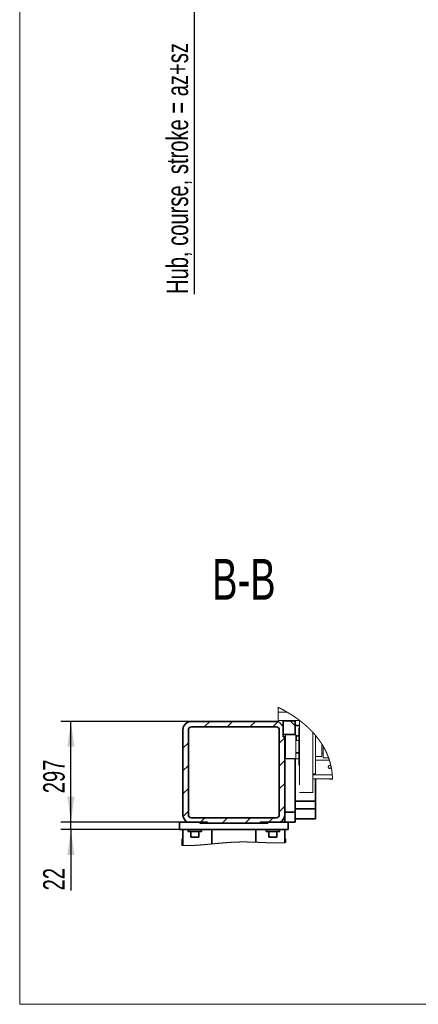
# Model space of a CAD drawing. Header units: millimetres. Extents: x 21 to 401, y 28 to 281.
# Tile 8 of 25: x 226 to 265, y 28 to 125. Entities that reach past the tile are written whole.
import ezdxf

# ---------------------------------------------------------------- set-up
doc = ezdxf.new("R2010")
doc.units = ezdxf.units.MM
doc.linetypes.add('PHANTOM', pattern=[12.7, 6.35, -1.27, 1.27, -1.27, 1.27, -1.27])
doc.layers.add('KOPF', color=7, linetype='Continuous')
doc.styles.add('SLDTEXTSTYLE0', font='TXT', dxfattribs={"width": 0.7})
doc.dimstyles.new('SLDDIMSTYLE1', dxfattribs={"dimtxt": 1.924756, "dimasz": 2.5, "dimexe": 0, "dimexo": 0.0625, "dimgap": 0.481189, "dimtad": 1, "dimlfac": 85, "dimrnd": 1e-09, "dimzin": 12, "dimdsep": 46, "dimtxsty": 'SLDTEXTSTYLE0', "dimsah": 1, "dimcen": 0.09, "dimadec": 0, "dimazin": 3, "dimtfac": 1, "dimtmove": 0, "dimatfit": 0, "dimfxl": 1, "dimfrac": 2, "dimtolj": 1, "dimtzin": 12, "dimarcsym": 0})
doc.dimstyles.new('SLDDIMSTYLE10', dxfattribs={"dimtxt": 1.924756, "dimasz": 2.5, "dimexe": 0, "dimexo": 0.0625, "dimgap": 0.481189, "dimtad": 1, "dimlfac": 30, "dimrnd": 1e-09, "dimzin": 12, "dimdsep": 46, "dimtxsty": 'SLDTEXTSTYLE0', "dimsah": 1, "dimcen": 0.09, "dimadec": 0, "dimazin": 3, "dimtfac": 1, "dimtmove": 0, "dimatfit": 0, "dimfxl": 1, "dimfrac": 2, "dimtolj": 1, "dimtzin": 12, "dimarcsym": 0})
doc.dimstyles.new('SLDDIMSTYLE3', dxfattribs={"dimtxt": 1.924756, "dimasz": 2.5, "dimexe": 0, "dimexo": 0.0625, "dimgap": 0.481189, "dimtad": 1, "dimlfac": 30, "dimrnd": 1e-09, "dimzin": 12, "dimdsep": 46, "dimtxsty": 'SLDTEXTSTYLE0', "dimsah": 1, "dimcen": 0.09, "dimadec": 0, "dimazin": 3, "dimtfac": 1, "dimtofl": 0, "dimtmove": 0, "dimatfit": 3, "dimfxl": 1, "dimfrac": 2, "dimtolj": 1, "dimtzin": 12, "dimarcsym": 0})

# ---------------------------------------------------------------- blocks, each defined once
blk = doc.blocks.new('_D_1')
at = {"layer": 'KOPF'}
for p, q in [((242.908, 151.181), (242.908, 157.181)), ((272.901, 151.181), (241.908, 151.181)), ((242.908, 135.9), (242.908, 151.181)), ((326.642, 135.9), (241.908, 135.9)), ((242.908, 135.9), (242.908, 98.143))]:
    blk.add_line(p, q, dxfattribs=at)
for points in [[(242.908, 151.181), (243.258, 153.681), (242.558, 153.681)], [(242.908, 135.9), (242.558, 133.4), (243.258, 133.4)]]:
    blk.add_solid(points, dxfattribs=at)
at = {"layer": 'KOPF', "insert": (240.179, 98.143), "char_height": 2.11667, "attachment_point": 1, "rotation": 90, "style": 'SLDTEXTSTYLE0'}
blk.add_mtext('Hub, course, stroke = az+sz', dxfattribs=at)
blk = doc.blocks.new('SW_HATCH_1')
at = {"color": 0, "linetype": 'Continuous', "lineweight": 18}
for p, q in [((2.097, 2.097), (1.564, 1.564)), ((4.342, 2.097), (3.809, 1.564)), ((6.588, 2.097), (6.054, 1.564)), ((8.813, 2.078), (8.299, 1.564)), ((10.021, 2.134), (10.487, 1.669)), ((0, 0), (-0.533, -0.533)), ((9.467, 0.486), (8.933, -0.047)), ((9.467, -1.759), (8.933, -2.292)), ((0, -2.245), (-0.533, -2.778)), ((0, -4.49), (-0.533, -5.023)), ((9.467, -4.004), (8.933, -4.537)), ((0, -6.735), (-0.514, -7.249)), ((9.467, -6.249), (8.933, -6.782)), ((1.611, -7.369), (1.178, -7.803)), ((3.856, -7.369), (3.323, -7.903)), ((6.101, -7.369), (5.568, -7.903)), ((8.346, -7.369), (7.913, -7.803))]:
    blk.add_line(p, q, dxfattribs=at)
blk = doc.blocks.new('_D_58')
at = {"layer": 'KOPF'}
for p, q in [((230.77, 46.238), (230.77, 52.238)), ((241.459, 46.238), (229.77, 46.238)), ((241.459, 45.505), (229.77, 45.505)), ((230.77, 45.505), (230.77, 46.238)), ((230.77, 45.505), (230.77, 39.524))]:
    blk.add_line(p, q, dxfattribs=at)
for points in [[(230.77, 46.238), (231.12, 48.738), (230.42, 48.738)], [(230.77, 45.505), (230.42, 43.005), (231.12, 43.005)]]:
    blk.add_solid(points, dxfattribs=at)
at = {"layer": 'KOPF', "insert": (228.042, 39.524), "char_height": 2.1167, "attachment_point": 1, "rotation": 90, "style": 'SLDTEXTSTYLE0'}
blk.add_mtext('22', dxfattribs=at)
blk = doc.blocks.new('_D_59')
at = {"layer": 'KOPF'}
for p, q in [((242.625, 56.138), (229.77, 56.138)), ((230.77, 46.238), (230.77, 56.138)), ((241.459, 46.238), (229.77, 46.238))]:
    blk.add_line(p, q, dxfattribs=at)
for points in [[(230.77, 56.138), (230.42, 53.638), (231.12, 53.638)], [(230.77, 46.238), (231.12, 48.738), (230.42, 48.738)]]:
    blk.add_solid(points, dxfattribs=at)
at = {"layer": 'KOPF', "insert": (228.042, 49.072), "char_height": 2.1167, "attachment_point": 1, "rotation": 90, "style": 'SLDTEXTSTYLE0'}
blk.add_mtext('297', dxfattribs=at)

msp = doc.modelspace()

# ---------------------------------------------------------------- linework, layer by layer
at = {"color": 7, "linetype": 'PHANTOM', "lineweight": 18}
for p, q in [((251.14932, 57.04537), (251.14932, 57.51854)), ((251.14932, 57.04537), (252.03282, 57.04537)), ((251.14932, 56.21203), (251.14932, 57.04537)), ((251.14932, 56.21203), (253.24933, 56.21203)), ((253.24933, 56.23896), (253.24933, 49.1607)), ((253.24933, 55.49403), (253.18265, 55.49403)), ((253.18265, 51.82737), (253.18265, 55.49403)), ((252.88931, 54.82237), (251.88932, 54.82237)), ((251.88932, 54.82237), (251.88932, 52.49903)), ((252.88931, 54.82237), (252.88931, 52.49903)), ((252.94932, 54.79237), (252.88931, 54.79237)), ((253.18265, 54.24403), (252.88931, 54.24403)), ((252.94932, 54.79237), (252.94932, 54.24403)), ((254.54933, 55.07146), (254.54933, 49.1607)), ((254.81599, 50.99403), (254.81599, 54.76977)), ((254.93329, 54.62737), (254.81599, 54.62737)), ((255.43933, 52.69403), (255.43933, 53.92255)), ((255.58933, 53.6607), (255.58933, 53.6756)), ((255.58933, 52.55237), (255.58933, 53.6607)), ((251.88932, 52.49903), (252.88931, 52.49903)), ((251.94933, 52.4607), (251.94933, 52.49903)), ((251.94933, 52.4607), (253.18265, 52.4607)), ((252.88931, 53.07737), (253.18265, 53.07737)), ((252.88931, 53.02737), (253.18265, 53.02737)), ((254.81599, 52.69403), (255.43933, 52.69403)), ((254.81599, 52.32737), (256.18855, 52.32737)), ((255.43933, 53.02737), (255.58933, 53.02737)), ((255.58933, 52.55237), (256.11266, 52.55237)), ((253.18265, 51.82737), (253.24933, 51.82737)), ((254.54933, 50.99403), (254.81599, 50.99403)), ((254.54933, 50.87521), (256.47171, 50.87521)), ((254.54933, 50.49403), (256.4909, 50.49403)), ((256.21599, 50.45737), (256.21599, 50.49403)), ((256.21599, 50.45737), (256.49161, 50.45737)), ((253.24933, 49.1607), (254.54933, 49.1607))]:
    msp.add_line(p, q, dxfattribs=at)
at = {"color": 7, "linetype": 'Continuous', "lineweight": 35}
for p, q in [((242.62532, 56.13837), (250.95865, 56.13837)), ((252.81199, 56.17503), (251.65866, 56.17503)), ((251.65866, 56.17503), (251.65866, 54.8467)), ((252.81199, 54.8467), (252.81199, 56.17503)), ((241.792, 46.9717), (241.792, 55.30503)), ((242.32532, 46.9717), (242.32532, 55.30503)), ((242.62532, 55.60503), (250.95865, 55.60503)), ((251.65866, 55.6217), (251.16897, 56.11139)), ((251.25866, 55.30503), (251.25866, 46.9717)), ((251.65866, 54.6217), (251.65866, 55.6217)), ((253.24933, 55.7217), (252.81199, 55.7217)), ((251.65866, 54.8467), (252.81199, 54.8467)), ((251.79199, 54.6217), (251.65866, 54.6217)), ((251.79199, 54.6217), (251.79199, 46.9717)), ((252.81199, 54.8467), (252.81199, 54.82237)), ((253.18265, 54.7217), (252.94932, 54.7217)), ((252.81199, 52.4607), (252.81199, 48.30113)), ((254.81199, 50.49403), (254.81199, 48.30113)), ((254.81199, 48.30113), (252.81199, 48.30113)), ((252.81199, 48.30113), (252.81199, 47.55503)), ((254.81199, 47.55503), (252.81199, 47.55503)), ((252.81199, 47.55503), (252.81199, 47.2217)), ((254.81199, 48.30113), (254.81199, 47.55503)), ((254.81199, 47.55503), (254.81199, 46.55503)), ((250.95865, 46.6717), (242.62532, 46.6717)), ((252.81199, 47.2217), (251.79199, 47.2217)), ((251.79199, 46.9717), (251.79199, 46.23837)), ((252.81199, 46.2217), (252.81199, 47.2217)), ((254.81199, 46.55503), (252.81199, 46.55503)), ((241.45865, 46.23837), (241.45865, 45.50503)), ((241.45865, 46.23837), (242.22951, 46.23837)), ((241.45865, 45.50503), (252.12533, 45.50503)), ((241.792, 45.50503), (241.792, 43.94581)), ((242.22951, 46.23837), (244.20865, 46.23837)), ((242.29199, 45.50503), (242.29199, 45.30503)), ((243.45865, 46.23837), (243.45865, 46.1217)), ((243.45865, 46.13837), (244.20865, 46.13837)), ((243.45865, 46.1217), (250.12533, 46.1217)), ((243.62532, 45.30503), (243.62532, 45.50503)), ((244.20865, 46.23837), (244.20865, 46.13837)), ((249.37533, 46.13837), (244.20865, 46.13837)), ((244.62531, 44.08778), (244.62531, 45.50503)), ((248.95865, 44.25648), (248.95865, 45.50503)), ((251.35447, 46.23837), (249.37533, 46.23837)), ((249.37533, 46.13837), (249.37533, 46.23837)), ((249.37533, 46.13837), (250.12533, 46.13837)), ((249.95866, 45.50503), (249.95866, 45.30503)), ((250.12533, 46.1217), (250.12533, 46.23837)), ((251.29199, 45.30503), (251.29199, 45.50503)), ((251.35447, 46.23837), (252.12533, 46.23837)), ((251.79199, 45.50503), (251.79199, 44.2141)), ((252.12533, 46.23837), (252.12533, 45.50503)), ((252.81199, 46.2217), (252.12533, 46.2217)), ((241.72532, 44.58837), (241.792, 44.58837)), ((241.72532, 43.95049), (241.72532, 44.58837)), ((242.95866, 45.30503), (242.29199, 45.30503)), ((242.55865, 45.30503), (242.55865, 44.7717)), ((242.95866, 44.7717), (242.55865, 44.7717)), ((243.62532, 45.30503), (242.95866, 45.30503)), ((243.35866, 44.7717), (242.95866, 44.7717)), ((243.35866, 44.7717), (243.35866, 45.30503)), ((250.62532, 45.30503), (249.95866, 45.30503)), ((250.22532, 45.30503), (250.22532, 44.7717)), ((250.62532, 44.7717), (250.22532, 44.7717)), ((251.29199, 45.30503), (250.62532, 45.30503)), ((251.02533, 44.7717), (250.62532, 44.7717)), ((251.02533, 44.7717), (251.02533, 45.30503)), ((251.79199, 44.58837), (251.85865, 44.58837)), ((251.85865, 44.21892), (251.85865, 44.58837))]:
    msp.add_line(p, q, dxfattribs=at)
at = {"color": 7, "linetype": 'Continuous', "lineweight": 18, "flags": 128}
for points in [[(256.49161, 50.45737), (256.49145, 50.46654), (256.49127, 50.47571), (256.49109, 50.48487), (256.4909, 50.49403), (256.49071, 50.50248), (256.4905, 50.51092), (256.49029, 50.51935), (256.49007, 50.52778), (256.48984, 50.53621), (256.48959, 50.54464), (256.48934, 50.55306), (256.48908, 50.56148), (256.48879, 50.5703), (256.48849, 50.57911), (256.48818, 50.58792), (256.48786, 50.59673), (256.48753, 50.60553), (256.48719, 50.61433), (256.48683, 50.62312), (256.48646, 50.63191), (256.48608, 50.6407), (256.48569, 50.64948), (256.48529, 50.65826), (256.48488, 50.66704), (256.48448, 50.67531), (256.48407, 50.68358), (256.48365, 50.69184), (256.48322, 50.7001), (256.48278, 50.70836), (256.48231, 50.71711), (256.48182, 50.72586), (256.48132, 50.73461), (256.4808, 50.74336), (256.48029, 50.75209), (256.47976, 50.76083), (256.47924, 50.76906), (256.47871, 50.77729), (256.47818, 50.78552), (256.47764, 50.79374), (256.47709, 50.80196), (256.47652, 50.81018), (256.47595, 50.81839), (256.47537, 50.8266), (256.47477, 50.83481), (256.47417, 50.84302), (256.47357, 50.85107), (256.47296, 50.85912), (256.47234, 50.86717), (256.47171, 50.87521), (256.47109, 50.88297), (256.47047, 50.89072), (256.46983, 50.89848), (256.46919, 50.90622), (256.46853, 50.91397), (256.46787, 50.92171), (256.46708, 50.93083), (256.46627, 50.93995), (256.46546, 50.94907), (256.46462, 50.95818), (256.46388, 50.96631), (256.46311, 50.97443), (256.46234, 50.98255), (256.46156, 50.99068), (256.46078, 50.99879), (256.45997, 51.00691), (256.45916, 51.01501), (256.45835, 51.02312), (256.45752, 51.03123), (256.45668, 51.03932), (256.45583, 51.04742), (256.45498, 51.05551), (256.45411, 51.0636), (256.45323, 51.07169), (256.45234, 51.07978), (256.45144, 51.08785), (256.45049, 51.09632), (256.44953, 51.10477), (256.44856, 51.11323), (256.44758, 51.12168), (256.44658, 51.13012), (256.44558, 51.13857), (256.44461, 51.14662), (256.44364, 51.15468), (256.44264, 51.16272), (256.44165, 51.17077), (256.44064, 51.17881), (256.43962, 51.18685), (256.4386, 51.19489), (256.43756, 51.20292), (256.43647, 51.21133), (256.43535, 51.21974), (256.43424, 51.22814), (256.43311, 51.23654), (256.43198, 51.24494), (256.43082, 51.25333), (256.42966, 51.26172), (256.4285, 51.27011), (256.42731, 51.27849), (256.42612, 51.28687), (256.42492, 51.29524), (256.4237, 51.30361), (256.42255, 51.3115), (256.42139, 51.31939), (256.42022, 51.32727), (256.41904, 51.33515), (256.41785, 51.34302), (256.41646, 51.35213), (256.41506, 51.36124), (256.41364, 51.37034), (256.41221, 51.37943), (256.41077, 51.38853), (256.40933, 51.39761), (256.40786, 51.40669), (256.40651, 51.41502), (256.40514, 51.42333), (256.40376, 51.43165), (256.40238, 51.43996), (256.40099, 51.44827), (256.39958, 51.45657), (256.39817, 51.46487), (256.39674, 51.47316), (256.3953, 51.48146), (256.39385, 51.48974), (256.3924, 51.49803), (256.39093, 51.50631), (256.38953, 51.51412), (256.38813, 51.52192), (256.38672, 51.52971), (256.38529, 51.53751), (256.38386, 51.5453), (256.38234, 51.55356), (256.3808, 51.56182), (256.37925, 51.57007), (256.37769, 51.57832), (256.37612, 51.58656), (256.37454, 51.5948), (256.37304, 51.60257), (256.37153, 51.61033), (256.37001, 51.61809), (256.36849, 51.62585), (256.36695, 51.63361), (256.3654, 51.64136), (256.36385, 51.6491), (256.36229, 51.65685), (256.36071, 51.66459), (256.35913, 51.67232), (256.35757, 51.67992), (256.356, 51.68751), (256.35442, 51.6951), (256.35283, 51.70269), (256.35095, 51.71162), (256.34905, 51.72055), (256.34714, 51.72947), (256.34522, 51.73839), (256.34328, 51.74731), (256.34135, 51.75622), (256.33938, 51.76513), (256.33758, 51.77329), (256.33577, 51.78144), (256.33394, 51.7896), (256.3321, 51.79774), (256.33026, 51.80589), (256.3284, 51.81403), (256.32654, 51.82217), (256.32466, 51.8303), (256.32277, 51.83843), (256.32087, 51.84656), (256.31897, 51.85468), (256.31705, 51.8628), (256.31524, 51.87045), (256.31341, 51.8781), (256.31158, 51.88575), (256.30973, 51.89339), (256.30788, 51.90103), (256.3059, 51.90913), (256.30391, 51.91722), (256.30192, 51.92531), (256.29992, 51.9334), (256.2979, 51.94148), (256.29587, 51.94956), (256.29396, 51.95717), (256.29202, 51.96478), (256.29009, 51.97239), (256.28814, 51.97999), (256.28618, 51.98759), (256.28422, 51.99519), (256.28224, 52.00278), (256.28026, 52.01037), (256.27827, 52.01796), (256.27627, 52.02554), (256.27429, 52.03299), (256.27232, 52.04043), (256.27032, 52.04787), (256.26833, 52.05531), (256.26616, 52.06333), (256.26398, 52.07135), (256.26179, 52.07937), (256.25958, 52.08739), (256.25737, 52.0954), (256.25516, 52.1034), (256.25306, 52.11095), (256.25095, 52.11849), (256.24882, 52.12603), (256.2467, 52.13357), (256.24456, 52.1411), (256.24242, 52.14863), (256.24026, 52.15615), (256.23809, 52.16368), (256.23593, 52.1712), (256.23374, 52.17871), (256.23159, 52.18609), (256.22943, 52.19346), (256.22726, 52.20084), (256.22508, 52.2082), (256.22286, 52.2157), (256.22063, 52.2232), (256.21839, 52.23069), (256.21613, 52.23818), (256.21387, 52.24567), (256.21164, 52.25302), (256.2094, 52.26036), (256.20716, 52.2677), (256.2049, 52.27504), (256.2022, 52.28377), (256.1995, 52.2925), (256.19678, 52.30123), (256.19405, 52.30994), (256.19131, 52.31866), (256.18855, 52.32737), (256.18602, 52.33532), (256.18348, 52.34327), (256.18094, 52.35122), (256.17838, 52.35917), (256.17581, 52.36711), (256.17328, 52.3749), (256.17073, 52.38269), (256.16818, 52.39048), (256.16562, 52.39826), (256.16299, 52.4062), (256.16036, 52.41414), (256.15772, 52.42207), (256.15507, 52.43), (256.1524, 52.43792), (256.14973, 52.44584), (256.14704, 52.45375), (256.14435, 52.46167), (256.14165, 52.46957), (256.13894, 52.47748), (256.13621, 52.48538), (256.13348, 52.49327), (256.13073, 52.50116), (256.12798, 52.50905), (256.12494, 52.51772), (256.12189, 52.52639), (256.11882, 52.53506), (256.11575, 52.54371), (256.11266, 52.55237), (256.10978, 52.5604), (256.10689, 52.56842), (256.10399, 52.57644), (256.10108, 52.58446), (256.09817, 52.59248), (256.09523, 52.60049), (256.09229, 52.60849), (256.08935, 52.61649), (256.08625, 52.62487), (256.08313, 52.63325), (256.08001, 52.64162), (256.07687, 52.64998), (256.07372, 52.65834), (256.07057, 52.6667), (256.06739, 52.67505), (256.06422, 52.68339), (256.06102, 52.69174), (256.05782, 52.70007), (256.05461, 52.70841), (256.05138, 52.71674), (256.04833, 52.72459), (256.04527, 52.73243), (256.04219, 52.74027), (256.03911, 52.74811), (256.03602, 52.75594), (256.03274, 52.76424), (256.02943, 52.77254), (256.02612, 52.78084), (256.02279, 52.78913), (256.01946, 52.79741), (256.01612, 52.80569), (256.01296, 52.8135), (256.00978, 52.8213), (256.0066, 52.82909), (256.0034, 52.83688), (256.0002, 52.84467), (255.99698, 52.85245), (255.99376, 52.86023), (255.99053, 52.86801), (255.98729, 52.87578), (255.98403, 52.88355), (255.98083, 52.89117), (255.97761, 52.89879), (255.97439, 52.90641), (255.97115, 52.91402), (255.96765, 52.92224), (255.96414, 52.93045), (255.96062, 52.93866), (255.95708, 52.94686), (255.95353, 52.95506), (255.94997, 52.96325), (255.94661, 52.97098), (255.94323, 52.97869), (255.93986, 52.98641), (255.93646, 52.99412), (255.93305, 53.00182), (255.92964, 53.00952), (255.92622, 53.01722), (255.92279, 53.02492), (255.91934, 53.03261), (255.9159, 53.04029), (255.91249, 53.04783), (255.90908, 53.05537), (255.90567, 53.06291), (255.90224, 53.07044), (255.89874, 53.07811), (255.89523, 53.08577), (255.89171, 53.09343), (255.88818, 53.10108), (255.88465, 53.10873), (255.88116, 53.11624), (255.87767, 53.12374), (255.87416, 53.13125), (255.87065, 53.13874), (255.86706, 53.14639), (255.86345, 53.15403), (255.85984, 53.16167), (255.85622, 53.1693), (255.85258, 53.17693), (255.84894, 53.18456), (255.84529, 53.19218), (255.84141, 53.20024), (255.83753, 53.2083), (255.83363, 53.21635), (255.82972, 53.2244), (255.82581, 53.23244), (255.82187, 53.24048), (255.81816, 53.24805), (255.81443, 53.25563), (255.81071, 53.26319), (255.80696, 53.27076), (255.8032, 53.27831), (255.79944, 53.28587), (255.79567, 53.29342), (255.79189, 53.30097), (255.7881, 53.30851), (255.7843, 53.31605), (255.78055, 53.32345), (255.7768, 53.33084), (255.77304, 53.33823), (255.76928, 53.34562), (255.76543, 53.35314), (255.76158, 53.36066), (255.75771, 53.36816), (255.75383, 53.37567), (255.74994, 53.38317), (255.74612, 53.39054), (255.74229, 53.3979), (255.73844, 53.40525), (255.73459, 53.4126), (255.73064, 53.4201), (255.72669, 53.4276), (255.72274, 53.43509), (255.71877, 53.44257), (255.71479, 53.45005), (255.7108, 53.45753), (255.7068, 53.465), (255.70281, 53.47246), (255.6988, 53.47991), (255.69479, 53.48735), (255.69076, 53.49479), (255.68672, 53.50223), (255.68275, 53.50953), (255.67876, 53.51683), (255.67478, 53.52412), (255.67078, 53.53141), (255.66668, 53.53884), (255.66258, 53.54627), (255.65848, 53.55369), (255.65436, 53.56111), (255.65023, 53.56853), (255.64609, 53.57594), (255.64194, 53.58335), (255.63779, 53.59075), (255.63362, 53.59815), (255.62945, 53.60555), (255.62526, 53.61294), (255.62108, 53.62032), (255.61687, 53.62771), (255.61266, 53.63509), (255.60802, 53.6432), (255.60336, 53.6513), (255.5987, 53.65941), (255.59401, 53.6675), (255.58933, 53.6756), (255.58508, 53.68289), (255.58084, 53.69018), (255.57658, 53.69747), (255.57231, 53.70475), (255.56804, 53.71203), (255.56375, 53.71931), (255.5597, 53.72617), (255.55565, 53.73302), (255.55158, 53.73987), (255.54751, 53.74671), (255.54342, 53.75355), (255.53886, 53.76119), (255.53428, 53.76881), (255.5297, 53.77643), (255.5251, 53.78405), (255.5205, 53.79167), (255.51589, 53.79927), (255.51126, 53.80688), (255.50663, 53.81448), (255.50199, 53.82207), (255.49733, 53.82966), (255.49266, 53.83725), (255.48799, 53.84483), (255.4833, 53.85241), (255.47861, 53.85998), (255.47391, 53.86755), (255.46919, 53.87511), (255.46424, 53.88303), (255.45928, 53.89094), (255.45431, 53.89885), (255.44933, 53.90675), (255.44434, 53.91465), (255.43933, 53.92255), (255.43424, 53.93054), (255.42915, 53.93853), (255.42405, 53.94652), (255.41893, 53.9545), (255.4138, 53.96247), (255.40876, 53.9703), (255.40369, 53.97813), (255.39862, 53.98594), (255.39354, 53.99376), (255.38835, 54.00173), (255.38315, 54.00969), (255.37793, 54.01765), (255.3727, 54.0256), (255.36746, 54.03354), (255.36222, 54.04149), (255.35696, 54.04942), (255.35168, 54.05735), (255.34639, 54.06528), (255.3411, 54.0732), (255.3358, 54.08112), (255.33048, 54.08903), (255.32516, 54.09693), (255.31982, 54.10483), (255.31491, 54.11207), (255.31, 54.1193), (255.30508, 54.12653), (255.30015, 54.13376), (255.2952, 54.14098), (255.29026, 54.14819), (255.28485, 54.15606), (255.27943, 54.16392), (255.27399, 54.17177), (255.26855, 54.17963), (255.2631, 54.18747), (255.25764, 54.19531), (255.25216, 54.20315), (255.24713, 54.21032), (255.24209, 54.2175), (255.23705, 54.22467), (255.23198, 54.23183), (255.22692, 54.23899), (255.22184, 54.24614), (255.21677, 54.2533), (255.21167, 54.26044), (255.20657, 54.26759), (255.20146, 54.27473), (255.19633, 54.28186), (255.19121, 54.28899), (255.18636, 54.2957), (255.18151, 54.30242), (255.17665, 54.30913), (255.17178, 54.31583), (255.1669, 54.32254), (255.16125, 54.33029), (255.15559, 54.33803), (255.14991, 54.34577), (255.14422, 54.3535), (255.13853, 54.36123), (255.13283, 54.36896), (255.1271, 54.37667), (255.12185, 54.38375), (255.1166, 54.39081), (255.11133, 54.39787), (255.10605, 54.40493), (255.10076, 54.41198), (255.09547, 54.41903), (255.09016, 54.42608), (255.08485, 54.43311), (255.07952, 54.44015), (255.07419, 54.44718), (255.06885, 54.45421), (255.0635, 54.46123), (255.05845, 54.46785), (255.05339, 54.47446), (255.04832, 54.48107), (255.04324, 54.48767), (255.03816, 54.49427), (255.03276, 54.50127), (255.02735, 54.50826), (255.02193, 54.51525), (255.0165, 54.52223), (255.01107, 54.52921), (255.00562, 54.53618), (255.00048, 54.54276), (254.99533, 54.54933), (254.99017, 54.55589), (254.98501, 54.56245), (254.97983, 54.56901), (254.97405, 54.57632), (254.96825, 54.58362), (254.96245, 54.59093), (254.95664, 54.59823), (254.95082, 54.60552), (254.94498, 54.6128), (254.93914, 54.62009), (254.93329, 54.62737), (254.92725, 54.63486), (254.92121, 54.64234), (254.91515, 54.64982), (254.90908, 54.6573), (254.903, 54.66477), (254.89691, 54.67223), (254.89116, 54.67926), (254.8854, 54.68629), (254.87963, 54.69331), (254.87386, 54.70033), (254.86806, 54.70735), (254.86227, 54.71436), (254.85647, 54.72136), (254.85065, 54.72836), (254.84482, 54.73536), (254.83899, 54.74235), (254.83325, 54.74921), (254.82751, 54.75607), (254.82175, 54.76292), (254.81599, 54.76977), (254.80951, 54.77745), (254.80302, 54.78512), (254.79652, 54.79279), (254.79001, 54.80045), (254.78349, 54.80811), (254.77695, 54.81576), (254.77041, 54.82341), (254.76441, 54.83041), (254.75839, 54.83741), (254.75236, 54.8444), (254.74633, 54.85139), (254.74028, 54.85837), (254.73422, 54.86535), (254.72816, 54.87233), (254.72209, 54.8793), (254.71601, 54.88626), (254.70991, 54.89322), (254.70382, 54.90018), (254.6977, 54.90713), (254.69193, 54.91368), (254.68616, 54.92022), (254.68037, 54.92676), (254.67458, 54.9333), (254.66878, 54.93983), (254.66262, 54.94675), (254.65645, 54.95367), (254.65027, 54.96059), (254.64408, 54.9675), (254.63788, 54.9744), (254.63168, 54.9813), (254.62581, 54.9878), (254.61995, 54.9943), (254.61407, 55.00079), (254.60819, 55.00728), (254.6023, 55.01376), (254.59571, 55.02099), (254.58911, 55.02822), (254.58251, 55.03544), (254.57589, 55.04265), (254.56927, 55.04986), (254.56263, 55.05706), (254.55598, 55.06426), (254.54933, 55.07146), (254.54296, 55.07832), (254.53659, 55.08518), (254.53021, 55.09203), (254.52382, 55.09888), (254.51742, 55.10572), (254.51113, 55.11244), (254.50482, 55.11915), (254.49851, 55.12586), (254.4922, 55.13256), (254.48573, 55.1394), (254.47926, 55.14622), (254.4728, 55.15305), (254.46631, 55.15987), (254.45981, 55.16668), (254.45331, 55.17349), (254.4468, 55.1803), (254.44013, 55.18725), (254.43346, 55.19419), (254.42678, 55.20113), (254.42009, 55.20806), (254.41339, 55.21499), (254.40679, 55.22179), (254.4002, 55.22858), (254.39359, 55.23537), (254.38697, 55.24216), (254.38021, 55.24908), (254.37344, 55.25599), (254.36666, 55.2629), (254.35986, 55.2698), (254.35307, 55.2767), (254.34626, 55.28359), (254.33944, 55.29048), (254.33261, 55.29736), (254.32578, 55.30423), (254.31893, 55.31111), (254.31208, 55.31797), (254.30521, 55.32483), (254.29834, 55.33169), (254.29145, 55.33854), (254.28387, 55.34607), (254.27628, 55.35359), (254.26868, 55.36111), (254.26106, 55.36862), (254.25343, 55.37613), (254.2465, 55.38295), (254.23954, 55.38976), (254.23258, 55.39656), (254.22561, 55.40336), (254.21863, 55.41016), (254.21165, 55.41695), (254.20465, 55.42374), (254.19694, 55.4312), (254.18922, 55.43865), (254.18149, 55.4461), (254.17375, 55.45354), (254.166, 55.46097), (254.15823, 55.4684), (254.15046, 55.47582), (254.14267, 55.48323), (254.13488, 55.49064), (254.12707, 55.49804), (254.1194, 55.50531), (254.1117, 55.51256), (254.104, 55.51981), (254.09629, 55.52706), (254.08915, 55.53376), (254.082, 55.54046), (254.07483, 55.54715), (254.06766, 55.55383), (254.06047, 55.56051), (254.05328, 55.56719), (254.04608, 55.57386), (254.03815, 55.58119), (254.03021, 55.58851), (254.02226, 55.59583), (254.01429, 55.60314), (254.00632, 55.61045), (253.99833, 55.61775), (253.99034, 55.62504), (253.98234, 55.63233), (253.97432, 55.63961), (253.96629, 55.64688), (253.95839, 55.65402), (253.95049, 55.66115), (253.94258, 55.66828), (253.93465, 55.67539), (253.92657, 55.68264), (253.91847, 55.68987), (253.91037, 55.6971), (253.90226, 55.70433), (253.89414, 55.71154), (253.88615, 55.71863), (253.87815, 55.7257), (253.87014, 55.73277), (253.86212, 55.73984), (253.85392, 55.74704), (253.84572, 55.75423), (253.83751, 55.76142), (253.82928, 55.7686), (253.82105, 55.77578), (253.8128, 55.78295), (253.80454, 55.79011), (253.79704, 55.7966), (253.78953, 55.80309), (253.78201, 55.80957), (253.77448, 55.81605), (253.76695, 55.82252), (253.75941, 55.82898), (253.75186, 55.83544), (253.74354, 55.84254), (253.73521, 55.84964), (253.72687, 55.85673), (253.71852, 55.86381), (253.71016, 55.87088), (253.70179, 55.87795), (253.69341, 55.88501), (253.68502, 55.89207), (253.67662, 55.89912), (253.6682, 55.90616), (253.65994, 55.91307), (253.65166, 55.91998), (253.64336, 55.92687), (253.63506, 55.93377), (253.6266, 55.94078), (253.61813, 55.94778), (253.60964, 55.95478), (253.60115, 55.96177), (253.59264, 55.96876), (253.58428, 55.97561), (253.5759, 55.98246), (253.56753, 55.9893), (253.55914, 55.99614), (253.55056, 56.00311), (253.54198, 56.01007), (253.53338, 56.01703), (253.52478, 56.02398), (253.51617, 56.03092), (253.50753, 56.03786), (253.4989, 56.04479), (253.49027, 56.0517), (253.48163, 56.0586), (253.47299, 56.06549), (253.46433, 56.07239), (253.45566, 56.07927), (253.44714, 56.08602), (253.43861, 56.09277), (253.43006, 56.09951), (253.42151, 56.10625), (253.41278, 56.11311), (253.40403, 56.11997), (253.39527, 56.12682), (253.38651, 56.13367), (253.37773, 56.14051), (253.36894, 56.14735), (253.36014, 56.15417), (253.35134, 56.16099), (253.34252, 56.16781), (253.3337, 56.17462), (253.32485, 56.18142), (253.316, 56.18821), (253.30715, 56.195), (253.29828, 56.20178), (253.29014, 56.20799), (253.282, 56.2142), (253.27384, 56.2204), (253.26567, 56.22659), (253.2575, 56.23278), (253.24933, 56.23896), (253.24036, 56.24573), (253.23139, 56.25248), (253.2224, 56.25924), (253.21341, 56.26598), (253.2044, 56.27272), (253.19539, 56.27945), (253.18636, 56.28617), (253.17808, 56.29233), (253.16979, 56.29848), (253.16149, 56.30463), (253.15319, 56.31077), (253.14488, 56.3169), (253.13655, 56.32303), (253.12822, 56.32916), (253.11987, 56.33528), (253.11153, 56.34139), (253.10317, 56.3475), (253.09481, 56.3536), (253.08643, 56.3597), (253.07853, 56.36544), (253.07062, 56.37118), (253.06271, 56.37691), (253.05478, 56.38264), (253.04685, 56.38837), (253.03843, 56.39443), (253.03, 56.40049), (253.02157, 56.40654), (253.01312, 56.41259), (253.00466, 56.41864), (252.99621, 56.42467), (252.98822, 56.43036), (252.98022, 56.43604), (252.97222, 56.44172), (252.96422, 56.44739), (252.9562, 56.45306), (252.94725, 56.45938), (252.93829, 56.46569), (252.92931, 56.472), (252.92033, 56.4783), (252.91134, 56.4846), (252.90235, 56.49089), (252.89334, 56.49717), (252.88432, 56.50344), (252.87574, 56.5094), (252.86716, 56.51536), (252.85857, 56.5213), (252.84997, 56.52725), (252.84135, 56.53318), (252.83274, 56.53911), (252.82461, 56.5447), (252.81647, 56.55028), (252.80832, 56.55586), (252.80017, 56.56143), (252.79201, 56.567), (252.78289, 56.5732), (252.77376, 56.57941), (252.76463, 56.5856), (252.75549, 56.59179), (252.74634, 56.59797), (252.73717, 56.60415), (252.72801, 56.61032), (252.71883, 56.61648), (252.70964, 56.62264), (252.70044, 56.62879), (252.69124, 56.63494), (252.68203, 56.64107), (252.6728, 56.64721), (252.66357, 56.65333), (252.65433, 56.65945), (252.64509, 56.66557), (252.63538, 56.67197), (252.62568, 56.67836), (252.61596, 56.68474), (252.60623, 56.69112), (252.5965, 56.69749), (252.58675, 56.70386), (252.5779, 56.70962), (252.56905, 56.71539), (252.56018, 56.72114), (252.55131, 56.72689), (252.54242, 56.73264), (252.53354, 56.73838), (252.52515, 56.74378), (252.51675, 56.74918), (252.50835, 56.75458), (252.49995, 56.75997), (252.49153, 56.76536), (252.48214, 56.77136), (252.47273, 56.77736), (252.46331, 56.78335), (252.45388, 56.78934), (252.44445, 56.79532), (252.43501, 56.80129), (252.42555, 56.80726), (252.41609, 56.81322), (252.40663, 56.81918), (252.39715, 56.82513), (252.38767, 56.83107), (252.37817, 56.83701), (252.36866, 56.84294), (252.35916, 56.84886), (252.34964, 56.85478), (252.34011, 56.86069), (252.33012, 56.86688), (252.32012, 56.87305), (252.31011, 56.87923), (252.3001, 56.88539), (252.29007, 56.89155), (252.28003, 56.8977), (252.27044, 56.90357), (252.26084, 56.90943), (252.25124, 56.91528), (252.24163, 56.92113), (252.232, 56.92697), (252.22237, 56.9328), (252.21273, 56.93863), (252.20308, 56.94445), (252.19297, 56.95054), (252.18284, 56.95663), (252.17271, 56.96271), (252.16257, 56.96878), (252.15242, 56.97484), (252.14225, 56.9809), (252.13208, 56.98695), (252.1219, 56.99299), (252.11171, 56.99903), (252.10152, 57.00506), (252.09131, 57.01108), (252.0811, 57.0171), (252.07146, 57.02277), (252.06181, 57.02843), (252.05216, 57.03408), (252.04249, 57.03973), (252.03282, 57.04537), (252.02341, 57.05084), (252.014, 57.05631), (252.00458, 57.06178), (251.99515, 57.06723), (251.98572, 57.07269), (251.97644, 57.07803), (251.96716, 57.08338), (251.95788, 57.08872), (251.94858, 57.09405), (251.9375, 57.10039), (251.92641, 57.10672), (251.91532, 57.11304), (251.90422, 57.11936), (251.8931, 57.12567), (251.88197, 57.13197), (251.87084, 57.13826), (251.85969, 57.14455), (251.84854, 57.15082), (251.83737, 57.15709), (251.82619, 57.16335), (251.81501, 57.16961), (251.80445, 57.17549), (251.79388, 57.18137), (251.78331, 57.18725), (251.77273, 57.19311), (251.76214, 57.19897), (251.75089, 57.20518), (251.73964, 57.21138), (251.72838, 57.21757), (251.7171, 57.22375), (251.70582, 57.22993), (251.69453, 57.23609), (251.68387, 57.2419), (251.67321, 57.2477), (251.66252, 57.25349), (251.65184, 57.25928), (251.64115, 57.26505), (251.63045, 57.27083), (251.61974, 57.27659), (251.60902, 57.28235), (251.5983, 57.2881), (251.58757, 57.29384), (251.57701, 57.29947), (251.56645, 57.3051), (251.55588, 57.31072), (251.5453, 57.31633), (251.53387, 57.32238), (251.52243, 57.32843), (251.51098, 57.33446), (251.49952, 57.34049), (251.48805, 57.34651), (251.47657, 57.35252), (251.46573, 57.35819), (251.45489, 57.36384), (251.44405, 57.36949), (251.43319, 57.37513), (251.42232, 57.38076), (251.41145, 57.38639), (251.40056, 57.392), (251.38967, 57.39762), (251.37877, 57.40322), (251.36785, 57.40881), (251.35713, 57.4143), (251.34641, 57.41979), (251.33567, 57.42526), (251.32492, 57.43073), (251.31396, 57.43629), (251.303, 57.44185), (251.29204, 57.44739), (251.28106, 57.45293), (251.27008, 57.45847), (251.25928, 57.46389), (251.24848, 57.46931), (251.23766, 57.47473), (251.22685, 57.48013), (251.21579, 57.48564), (251.20474, 57.49114), (251.19367, 57.49664), (251.1826, 57.50212), (251.17151, 57.5076), (251.16042, 57.51308), (251.14932, 57.51854)], [(241.72532, 43.95049), (241.7315, 43.95002), (241.73769, 43.94956), (241.74389, 43.94911), (241.7501, 43.94866), (241.75631, 43.94822), (241.76253, 43.94778), (241.76842, 43.94737), (241.7743, 43.94697), (241.78019, 43.94658), (241.78609, 43.94619), (241.792, 43.94581), (241.79883, 43.94537), (241.80567, 43.94494), (241.81253, 43.94451), (241.8194, 43.9441), (241.82627, 43.94369), (241.83315, 43.94329), (241.83965, 43.94292), (241.84616, 43.94255), (241.85268, 43.94219), (241.85921, 43.94183), (241.86575, 43.94149), (241.87229, 43.94115), (241.87884, 43.94081), (241.88541, 43.94048), (241.89197, 43.94016), (241.89855, 43.93984), (241.90502, 43.93953), (241.91151, 43.93923), (241.91799, 43.93894), (241.92448, 43.93865), (241.9311, 43.93836), (241.93774, 43.93808), (241.94438, 43.93781), (241.95103, 43.93754), (241.95768, 43.93727), (241.96423, 43.93702), (241.97079, 43.93677), (241.97734, 43.93653), (241.98391, 43.9363), (241.99063, 43.93606), (241.99734, 43.93583), (242.00408, 43.93561), (242.01082, 43.93539), (242.01756, 43.93518), (242.02432, 43.93497), (242.03108, 43.93477), (242.03784, 43.93458), (242.0446, 43.93439), (242.05138, 43.93421), (242.05816, 43.93403), (242.06494, 43.93386), (242.07163, 43.9337), (242.07831, 43.93354), (242.085, 43.93339), (242.0917, 43.93324), (242.09855, 43.9331), (242.1054, 43.93296), (242.11226, 43.93283), (242.11913, 43.9327), (242.12601, 43.93258), (242.13289, 43.93247), (242.13979, 43.93236), (242.14784, 43.93224), (242.15591, 43.93212), (242.16398, 43.93201), (242.17207, 43.93192), (242.18016, 43.93182), (242.18828, 43.93174), (242.19593, 43.93167), (242.20359, 43.9316), (242.21127, 43.93154), (242.21896, 43.93149), (242.22665, 43.93144), (242.23363, 43.9314), (242.24063, 43.93137), (242.24763, 43.93134), (242.25464, 43.93132), (242.26166, 43.93131), (242.26855, 43.9313), (242.27546, 43.93129), (242.28237, 43.93129), (242.2893, 43.93129), (242.29755, 43.93131), (242.30581, 43.93132), (242.31408, 43.93135), (242.32237, 43.93138), (242.33065, 43.93142), (242.33896, 43.93147), (242.34727, 43.93152), (242.35559, 43.93158), (242.36392, 43.93165), (242.37227, 43.93172), (242.38062, 43.9318), (242.38899, 43.93189), (242.39688, 43.93198), (242.40479, 43.93207), (242.41269, 43.93217), (242.42062, 43.93228), (242.42855, 43.93239), (242.43697, 43.93252), (242.4454, 43.93265), (242.45385, 43.93279), (242.46229, 43.93293), (242.47076, 43.93308), (242.47922, 43.93324), (242.48722, 43.9334), (242.49523, 43.93356), (242.50324, 43.93372), (242.51126, 43.93389), (242.51929, 43.93407), (242.52733, 43.93426), (242.53538, 43.93444), (242.54343, 43.93464), (242.55149, 43.93484), (242.55957, 43.93504), (242.56751, 43.93525), (242.57545, 43.93546), (242.5834, 43.93568), (242.59136, 43.9359), (242.59958, 43.93614), (242.60781, 43.93638), (242.61604, 43.93663), (242.62428, 43.93688), (242.63253, 43.93713), (242.64079, 43.9374), (242.64905, 43.93767), (242.65733, 43.93794), (242.66601, 43.93823), (242.67469, 43.93853), (242.68339, 43.93883), (242.6921, 43.93914), (242.70081, 43.93946), (242.70953, 43.93978), (242.71827, 43.94011), (242.72701, 43.94044), (242.73576, 43.94078), (242.74452, 43.94112), (242.75329, 43.94147), (242.76207, 43.94183), (242.77035, 43.94217), (242.77864, 43.94252), (242.78695, 43.94287), (242.79525, 43.94322), (242.80357, 43.94358), (242.81239, 43.94397), (242.82123, 43.94436), (242.83008, 43.94476), (242.83894, 43.94516), (242.8478, 43.94557), (242.85667, 43.94599), (242.86505, 43.94638), (242.87342, 43.94678), (242.88181, 43.94719), (242.89021, 43.9476), (242.89861, 43.94801), (242.90799, 43.94848), (242.91739, 43.94895), (242.9268, 43.94943), (242.93621, 43.94991), (242.94564, 43.9504), (242.95507, 43.9509), (242.96451, 43.9514), (242.97396, 43.95191), (242.98296, 43.9524), (242.99196, 43.95289), (243.00096, 43.95339), (243.00998, 43.95389), (243.019, 43.95439), (243.02803, 43.95491), (243.03869, 43.95551), (243.04935, 43.95613), (243.06002, 43.95675), (243.07071, 43.95738), (243.08163, 43.95803), (243.09256, 43.95869), (243.1035, 43.95935), (243.11445, 43.96002), (243.12541, 43.96069), (243.13638, 43.96137), (243.14737, 43.96206), (243.15836, 43.96276), (243.16937, 43.96346), (243.18039, 43.96417), (243.19142, 43.96488), (243.20246, 43.9656), (243.21351, 43.96633), (243.22457, 43.96706), (243.23472, 43.96774), (243.24488, 43.96842), (243.25504, 43.96911), (243.26522, 43.9698), (243.2754, 43.9705), (243.2856, 43.9712), (243.29569, 43.9719), (243.30579, 43.9726), (243.31591, 43.97331), (243.32603, 43.97403), (243.33616, 43.97475), (243.3463, 43.97547), (243.35645, 43.9762), (243.36762, 43.97701), (243.3788, 43.97782), (243.38999, 43.97864), (243.40119, 43.97946), (243.41241, 43.98029), (243.42362, 43.98112), (243.43486, 43.98196), (243.4461, 43.98281), (243.45735, 43.98366), (243.46861, 43.98451), (243.47967, 43.98536), (243.49075, 43.98621), (243.50184, 43.98707), (243.51293, 43.98793), (243.52424, 43.98881), (243.53556, 43.98969), (243.54688, 43.99058), (243.55822, 43.99148), (243.56956, 43.99238), (243.58071, 43.99327), (243.59187, 43.99416), (243.60305, 43.99506), (243.61422, 43.99596), (243.62563, 43.99688), (243.63706, 43.99781), (243.64849, 43.99875), (243.65993, 43.99969), (243.67138, 44.00063), (243.68284, 44.00158), (243.69431, 44.00253), (243.70576, 44.00348), (243.71722, 44.00444), (243.72869, 44.0054), (243.74016, 44.00637), (243.75164, 44.00734), (243.76294, 44.0083), (243.77423, 44.00926), (243.78553, 44.01022), (243.79685, 44.01119), (243.81033, 44.01235), (243.82381, 44.01352), (243.83731, 44.01468), (243.85082, 44.01586), (243.86435, 44.01704), (243.87788, 44.01822), (243.89142, 44.01941), (243.90497, 44.0206), (243.91854, 44.0218), (243.93211, 44.023), (243.9457, 44.02421), (243.95929, 44.02542), (243.97212, 44.02657), (243.98496, 44.02772), (243.9978, 44.02887), (244.01066, 44.03003), (244.02352, 44.0312), (244.03842, 44.03254), (244.05332, 44.0339), (244.06825, 44.03526), (244.08317, 44.03662), (244.09811, 44.03799), (244.11307, 44.03936), (244.12804, 44.04074), (244.14176, 44.042), (244.15549, 44.04327), (244.16924, 44.04454), (244.18299, 44.04582), (244.19676, 44.0471), (244.21053, 44.04838), (244.22431, 44.04967), (244.2381, 44.05095), (244.2519, 44.05225), (244.26571, 44.05354), (244.27952, 44.05484), (244.29335, 44.05614), (244.30965, 44.05767), (244.32596, 44.05921), (244.3423, 44.06075), (244.35863, 44.0623), (244.37528, 44.06388), (244.39193, 44.06546), (244.4086, 44.06704), (244.42528, 44.06863), (244.44197, 44.07022), (244.45837, 44.07179), (244.47479, 44.07335), (244.49121, 44.07492), (244.50765, 44.07649), (244.52442, 44.0781), (244.54122, 44.07971), (244.55802, 44.08132), (244.57482, 44.08293), (244.59165, 44.08455), (244.60847, 44.08616), (244.62531, 44.08778), (244.64238, 44.08942), (244.65946, 44.09106), (244.67655, 44.09271), (244.69364, 44.09435), (244.71076, 44.096), (244.72756, 44.09761), (244.74438, 44.09923), (244.7612, 44.10085), (244.77804, 44.10246), (244.7981, 44.10439), (244.81815, 44.10632), (244.83823, 44.10825), (244.85832, 44.11017), (244.87841, 44.1121), (244.89852, 44.11403), (244.91863, 44.11595), (244.93876, 44.11788), (244.9589, 44.1198), (244.97904, 44.12172), (244.99919, 44.12364), (245.01936, 44.12556), (245.04313, 44.12782), (245.06692, 44.13007), (245.09072, 44.13233), (245.11453, 44.13457), (245.13888, 44.13687), (245.16323, 44.13916), (245.1876, 44.14144), (245.21197, 44.14372), (245.23636, 44.14599), (245.26032, 44.14822), (245.28429, 44.15044), (245.30826, 44.15265), (245.33224, 44.15485), (245.35673, 44.1571), (245.38121, 44.15933), (245.40571, 44.16156), (245.43021, 44.16378), (245.45472, 44.16599), (245.47923, 44.16819), (245.50374, 44.17038), (245.52827, 44.17256), (245.55279, 44.17473), (245.57733, 44.17689), (245.60186, 44.17904), (245.6264, 44.18117), (245.65094, 44.1833), (245.67548, 44.18541), (245.69798, 44.18734), (245.72049, 44.18925), (245.74299, 44.19115), (245.7655, 44.19304), (245.78799, 44.19492), (245.8105, 44.19679), (245.82975, 44.19838), (245.84899, 44.19996), (245.86824, 44.20153), (245.88749, 44.20309), (245.90673, 44.20464), (245.92563, 44.20615), (245.94453, 44.20765), (245.96342, 44.20914), (245.98232, 44.21063), (246.0016, 44.21213), (246.02088, 44.21362), (246.04015, 44.2151), (246.05943, 44.21657), (246.0787, 44.21803), (246.09797, 44.21948), (246.11723, 44.22091), (246.13408, 44.22216), (246.15094, 44.2234), (246.16779, 44.22462), (246.18463, 44.22584), (246.20148, 44.22705), (246.21832, 44.22825), (246.23515, 44.22944), (246.25199, 44.23062), (246.26962, 44.23184), (246.28724, 44.23306), (246.30487, 44.23426), (246.32249, 44.23545), (246.3401, 44.23663), (246.35771, 44.2378), (246.37368, 44.23884), (246.38964, 44.23988), (246.40561, 44.24091), (246.42157, 44.24193), (246.43752, 44.24294), (246.45347, 44.24394), (246.4685, 44.24487), (246.48353, 44.2458), (246.49856, 44.24671), (246.51358, 44.24761), (246.52859, 44.24851), (246.54361, 44.24939), (246.55862, 44.25027), (246.57361, 44.25114), (246.58862, 44.25199), (246.60361, 44.25284), (246.61833, 44.25366), (246.63304, 44.25447), (246.64776, 44.25527), (246.66247, 44.25606), (246.67743, 44.25686), (246.69239, 44.25764), (246.70735, 44.25842), (246.7223, 44.25918), (246.73725, 44.25994), (246.75192, 44.26066), (246.76658, 44.26138), (246.78125, 44.26209), (246.7959, 44.26279), (246.80898, 44.2634), (246.82206, 44.26401), (246.83513, 44.26461), (246.84819, 44.26519), (246.86126, 44.26577), (246.87432, 44.26634), (246.88737, 44.26691), (246.90041, 44.26746), (246.9128, 44.26797), (246.92519, 44.26848), (246.93757, 44.26898), (246.94995, 44.26948), (246.96232, 44.26996), (246.97469, 44.27043), (246.98635, 44.27087), (246.998, 44.27131), (247.00965, 44.27173), (247.02129, 44.27215), (247.03293, 44.27256), (247.04591, 44.27301), (247.05889, 44.27345), (247.07186, 44.27388), (247.08482, 44.2743), (247.09779, 44.27471), (247.11074, 44.27511), (247.12369, 44.2755), (247.13662, 44.27588), (247.14956, 44.27625), (247.16249, 44.27661), (247.17542, 44.27696), (247.18833, 44.27731), (247.20124, 44.27764), (247.21414, 44.27797), (247.22704, 44.27828), (247.23994, 44.27859), (247.25343, 44.2789), (247.26693, 44.27921), (247.28041, 44.2795), (247.29389, 44.27978), (247.30737, 44.28005), (247.32083, 44.28032), (247.33415, 44.28057), (247.34747, 44.28081), (247.36077, 44.28104), (247.37407, 44.28127), (247.38736, 44.28148), (247.40065, 44.28168), (247.41393, 44.28188), (247.4261, 44.28205), (247.43826, 44.28222), (247.45041, 44.28237), (247.46257, 44.28252), (247.47471, 44.28267), (247.48685, 44.2828), (247.5014, 44.28295), (247.51596, 44.28309), (247.5305, 44.28322), (247.54504, 44.28335), (247.55956, 44.28346), (247.57382, 44.28356), (247.58807, 44.28365), (247.60232, 44.28372), (247.61655, 44.2838), (247.63104, 44.28386), (247.64551, 44.28391), (247.65998, 44.28395), (247.67445, 44.28398), (247.68891, 44.28401), (247.70309, 44.28402), (247.71727, 44.28403), (247.73144, 44.28402), (247.74561, 44.28401), (247.76005, 44.28399), (247.77449, 44.28395), (247.78891, 44.28391), (247.80334, 44.28386), (247.81775, 44.28381), (247.83215, 44.28374), (247.84655, 44.28366), (247.8609, 44.28358), (247.87525, 44.28348), (247.88959, 44.28338), (247.90392, 44.28327), (247.91824, 44.28315), (247.9323, 44.28303), (247.94635, 44.2829), (247.96039, 44.28276), (247.97443, 44.28261), (247.98874, 44.28245), (248.00304, 44.28229), (248.01733, 44.28211), (248.03162, 44.28193), (248.04591, 44.28174), (248.06017, 44.28154), (248.07444, 44.28134), (248.08869, 44.28113), (248.10293, 44.28091), (248.11717, 44.28068), (248.13139, 44.28045), (248.14561, 44.28021), (248.15982, 44.27996), (248.17402, 44.2797), (248.18964, 44.27941), (248.20524, 44.27912), (248.22083, 44.27881), (248.23642, 44.2785), (248.25199, 44.27818), (248.2661, 44.27788), (248.28021, 44.27758), (248.29431, 44.27726), (248.3084, 44.27695), (248.32248, 44.27662), (248.3363, 44.2763), (248.35011, 44.27597), (248.36392, 44.27564), (248.37771, 44.2753), (248.39179, 44.27494), (248.40585, 44.27458), (248.4199, 44.27422), (248.43394, 44.27385), (248.44797, 44.27347), (248.462, 44.27309), (248.47602, 44.27271), (248.49003, 44.27231), (248.50403, 44.27192), (248.51802, 44.27151), (248.532, 44.27111), (248.54598, 44.27069), (248.55994, 44.27028), (248.5739, 44.26986), (248.58925, 44.26939), (248.60458, 44.26891), (248.6199, 44.26843), (248.6352, 44.26794), (248.6505, 44.26745), (248.6644, 44.267), (248.67829, 44.26654), (248.69218, 44.26608), (248.70605, 44.26562), (248.71991, 44.26515), (248.73377, 44.26468), (248.74762, 44.2642), (248.76284, 44.26367), (248.77805, 44.26314), (248.79324, 44.2626), (248.80844, 44.26206), (248.82361, 44.26152), (248.83878, 44.26097), (248.85394, 44.26041), (248.86909, 44.25986), (248.88422, 44.2593), (248.89934, 44.25873), (248.91419, 44.25817), (248.92902, 44.25761), (248.94384, 44.25704), (248.95865, 44.25648), (248.97446, 44.25587), (248.99025, 44.25525), (249.00602, 44.25464), (249.02179, 44.25402), (249.03755, 44.25339), (249.0533, 44.25277), (249.06812, 44.25217), (249.08295, 44.25158), (249.09776, 44.25098), (249.11256, 44.25038), (249.12735, 44.24978), (249.14213, 44.24917), (249.1569, 44.24857), (249.17165, 44.24796), (249.1864, 44.24735), (249.20114, 44.24674), (249.21559, 44.24614), (249.23005, 44.24553), (249.24449, 44.24493), (249.25892, 44.24432), (249.2736, 44.24371), (249.28827, 44.24309), (249.30294, 44.24247), (249.31758, 44.24185), (249.33222, 44.24122), (249.34659, 44.24061), (249.36095, 44.24), (249.3753, 44.23939), (249.38963, 44.23878), (249.40425, 44.23815), (249.41885, 44.23753), (249.43345, 44.2369), (249.44803, 44.23628), (249.4626, 44.23565), (249.47716, 44.23502), (249.49172, 44.2344), (249.50622, 44.23378), (249.52072, 44.23315), (249.5352, 44.23253), (249.54968, 44.23191), (249.56415, 44.23129), (249.57834, 44.23068), (249.59252, 44.23007), (249.6067, 44.22947), (249.62086, 44.22886), (249.6353, 44.22824), (249.64972, 44.22763), (249.66415, 44.22702), (249.67855, 44.2264), (249.69295, 44.22579), (249.70733, 44.22518), (249.7217, 44.22458), (249.73606, 44.22397), (249.75042, 44.22337), (249.76475, 44.22277), (249.77908, 44.22217), (249.7934, 44.22157), (249.80771, 44.22098), (249.822, 44.22039), (249.83509, 44.21985), (249.84817, 44.21931), (249.86125, 44.21878), (249.87431, 44.21824), (249.88737, 44.21771), (249.90041, 44.21719), (249.91461, 44.21662), (249.92878, 44.21605), (249.94295, 44.21548), (249.9571, 44.21492), (249.97125, 44.21437), (249.98512, 44.21382), (249.999, 44.21328), (250.01285, 44.21275), (250.0267, 44.21221), (250.04082, 44.21167), (250.05492, 44.21114), (250.06902, 44.21061), (250.0831, 44.21008), (250.09718, 44.20956), (250.11124, 44.20904), (250.12529, 44.20853), (250.13932, 44.20802), (250.15335, 44.20752), (250.16736, 44.20702), (250.18136, 44.20652), (250.19536, 44.20604), (250.20934, 44.20555), (250.2233, 44.20507), (250.2361, 44.20464), (250.24888, 44.20421), (250.26166, 44.20379), (250.27442, 44.20337), (250.28717, 44.20296), (250.29992, 44.20255), (250.31207, 44.20216), (250.32423, 44.20178), (250.33636, 44.2014), (250.34849, 44.20103), (250.36062, 44.20066), (250.37273, 44.2003), (250.38482, 44.19995), (250.39692, 44.19959), (250.40958, 44.19923), (250.42223, 44.19887), (250.43487, 44.19852), (250.4475, 44.19817), (250.46012, 44.19783), (250.47273, 44.1975), (250.48532, 44.19717), (250.49792, 44.19685), (250.5105, 44.19653), (250.52307, 44.19622), (250.53563, 44.19592), (250.54818, 44.19562), (250.56001, 44.19535), (250.57181, 44.19508), (250.58362, 44.19482), (250.59542, 44.19456), (250.60721, 44.19431), (250.61854, 44.19408), (250.62987, 44.19385), (250.64118, 44.19363), (250.65249, 44.19341), (250.66379, 44.1932), (250.67508, 44.19299), (250.68572, 44.1928), (250.69635, 44.19262), (250.70697, 44.19244), (250.71759, 44.19227), (250.7282, 44.1921), (250.7388, 44.19194), (250.7494, 44.19179), (250.75998, 44.19164), (250.77056, 44.19149), (250.78114, 44.19135), (250.79151, 44.19122), (250.80188, 44.1911), (250.81224, 44.19098), (250.8226, 44.19087), (250.83313, 44.19076), (250.84366, 44.19065), (250.85418, 44.19056), (250.8647, 44.19047), (250.8752, 44.19038), (250.88551, 44.1903), (250.89581, 44.19023), (250.90611, 44.19017), (250.9164, 44.19011), (250.92689, 44.19005), (250.93737, 44.19), (250.94785, 44.18996), (250.95832, 44.18993), (250.96878, 44.1899), (250.97923, 44.18988), (250.98968, 44.18987), (251.00009, 44.18986), (251.01051, 44.18986), (251.02091, 44.18986), (251.0313, 44.18987), (251.04168, 44.18989), (251.05188, 44.18992), (251.06207, 44.18995), (251.07224, 44.18999), (251.08241, 44.19004), (251.09278, 44.19009), (251.10315, 44.19016), (251.1135, 44.19023), (251.12386, 44.1903), (251.1342, 44.19039), (251.14453, 44.19048), (251.15485, 44.19058), (251.16517, 44.19068), (251.17548, 44.1908), (251.18578, 44.19092), (251.19607, 44.19105), (251.20637, 44.19118), (251.21664, 44.19133), (251.22692, 44.19148), (251.23633, 44.19163), (251.24573, 44.19178), (251.25512, 44.19194), (251.26452, 44.19211), (251.27389, 44.19228), (251.28327, 44.19246), (251.29348, 44.19266), (251.30366, 44.19288), (251.31385, 44.1931), (251.32403, 44.19332), (251.33419, 44.19356), (251.34417, 44.1938), (251.35415, 44.19405), (251.36411, 44.19431), (251.37407, 44.19457), (251.38422, 44.19485), (251.39437, 44.19514), (251.4045, 44.19543), (251.41463, 44.19574), (251.42476, 44.19605), (251.43487, 44.19637), (251.44498, 44.1967), (251.45507, 44.19704), (251.46516, 44.19739), (251.47525, 44.19775), (251.48532, 44.19812), (251.49538, 44.19849), (251.50545, 44.19888), (251.5155, 44.19927), (251.5247, 44.19964), (251.53391, 44.20002), (251.5431, 44.2004), (251.55229, 44.2008), (251.56147, 44.2012), (251.57064, 44.2016), (251.58064, 44.20206), (251.59063, 44.20252), (251.60062, 44.203), (251.6106, 44.20348), (251.62056, 44.20397), (251.63053, 44.20448), (251.64048, 44.20499), (251.64959, 44.20547), (251.65871, 44.20595), (251.66781, 44.20645), (251.67691, 44.20695), (251.686, 44.20746), (251.69508, 44.20798), (251.70416, 44.20851), (251.71323, 44.20905), (251.72229, 44.2096), (251.73135, 44.21015), (251.7404, 44.21071), (251.74944, 44.21128), (251.75796, 44.21183), (251.76647, 44.21239), (251.77499, 44.21295), (251.78349, 44.21352), (251.79199, 44.2141), (251.80153, 44.21475), (251.81107, 44.21542), (251.8206, 44.2161), (251.83012, 44.21679), (251.83964, 44.21749), (251.84915, 44.2182), (251.85865, 44.21892)]]:
    msp.add_lwpolyline(points, dxfattribs=at)
at = {"color": 7, "linetype": 'PHANTOM', "lineweight": 18}
msp.add_circle((256.21599, 51.6607), 0.14167, dxfattribs=at)
at = {"color": 7, "linetype": 'Continuous', "lineweight": 35}
for centre, radius, start, end in [((242.62532, 55.30504), 0.83333, 90.0004069, 180.0005493), ((250.95865, 55.30496), 0.8334, 75.3826151, 89.9997761), ((242.62532, 55.30504), 0.29999, 89.9999574, 180.001181), ((250.95867, 55.30504), 0.29999, 359.9988191, 90.0030782), ((242.6253, 46.97168), 0.83331, 179.9986879, 241.6427945), ((242.62532, 46.9717), 0.3, 179.9991429, 269.9997187), ((250.95866, 46.9717), 0.3, 269.9972457, 0.0008571), ((250.95866, 46.97169), 0.83332, 298.357766, 0.0007515)]:
    msp.add_arc(centre, radius, start, end, dxfattribs=at)
at = {"layer": 'KOPF', "lineweight": 18}
for p, q in [((225.73608, 193.32761), (225.73608, 28.32761)), ((225.73608, 28.32761), (400.73608, 28.32761))]:
    msp.add_line(p, q, dxfattribs=at)

# ---------------------------------------------------------------- block references
at = {"color": 7, "linetype": 'Continuous', "lineweight": 18}
msp.add_blockref('SW_HATCH_1', (242.32532, 54.04096), dxfattribs=at)

# ---------------------------------------------------------------- texts
at = {"layer": 'KOPF', "insert": (247.77857, 72.10008), "char_height": 4, "attachment_point": 2, "style": 'SLDTEXTSTYLE0'}
msp.add_mtext('B-B', dxfattribs=at)

# ---------------------------------------------------------------- dimensions: what is measured, and where the dimension line sits
at = {"layer": 'KOPF'}
dim = msp.add_linear_dim(base=(242.9076, 151.18106), p1=(326.64184, 135.9), p2=(272.90066, 151.18106), angle=90, text='Hub, course, stroke = az+sz', dimstyle='SLDDIMSTYLE1', dxfattribs=at)
dim.commit()
dim.dimension.update_dxf_attribs({"geometry": '_D_1', "text_midpoint": (242.9076, 114.30976), "dimtype": 160})
for base, p1, p2, dimstyle, picture, middle in [((230.77032, 56.13837), (241.45865, 46.23837), (242.62532, 56.13837), 'SLDDIMSTYLE3', '_D_59', (230.77032, 51.18837)), ((230.77032, 46.23837), (241.45865, 45.50503), (241.45865, 46.23837), 'SLDDIMSTYLE10', '_D_58', (230.77032, 40.93515))]:
    dim = msp.add_linear_dim(base=base, p1=p1, p2=p2, angle=90, dimstyle=dimstyle, dxfattribs=at)
    dim.commit()
    dim.dimension.update_dxf_attribs({"geometry": picture, "text_midpoint": middle, "dimtype": 160})

doc.saveas('drawing.dxf')
